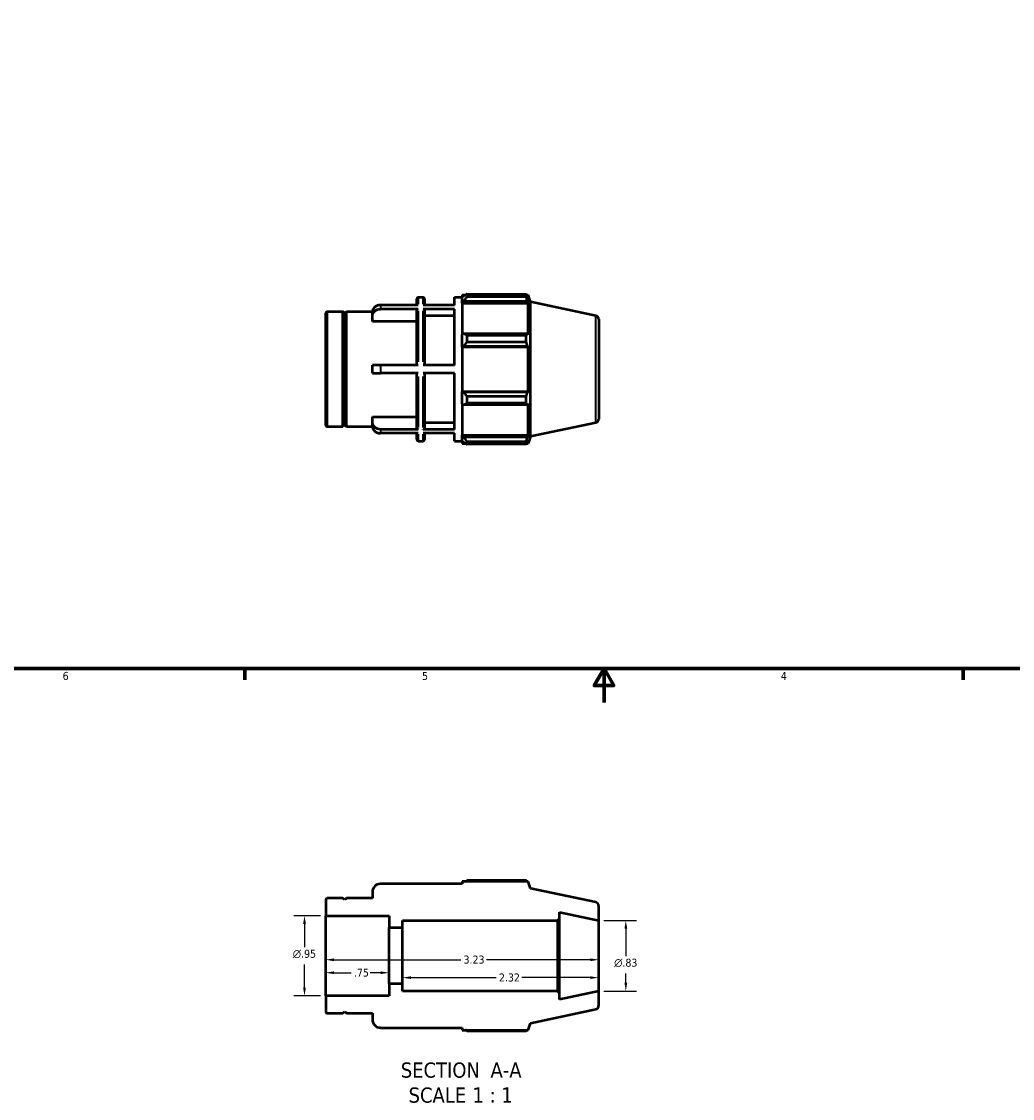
# Model space of a CAD drawing. Header units: inches. Extents: x -1.6 to 36.9, y -4.1 to 21.4.
# Tile 2 of 6: x 10.1 to 21.8, y -4.1 to 8.7. Entities that reach past the tile are written whole.
import ezdxf

# ---------------------------------------------------------------- set-up
doc = ezdxf.new("R2010")
doc.units = ezdxf.units.IN
doc.header["$MEASUREMENT"] = 0
for name, color, linetype, lineweight in [('Border (ANSI)', 7, 'Continuous', 70), ('Dimension (ANSI)', 7, 'Continuous', 25), ('Symbol (ANSI)', 7, 'Continuous', 25), ('Visible (ANSI)', 7, 'Continuous', 50), ('Visible Narrow (ANSI)', 7, 'Continuous', 35)]:
    doc.layers.add(name, color=color, linetype=linetype, lineweight=lineweight)
doc.styles.add('Label Text (ANSI)', font='tahoma.ttf')
doc.styles.add('Note Text (ANSI)', font='tahoma.ttf')
doc.dimstyles.new('Default (ANSI)', dxfattribs={"dimtxt": 0.094488, "dimasz": 0.098425, "dimexe": 0.125, "dimexo": 0.0625, "dimgap": 0.031496, "dimtad": 0, "dimtih": 1, "dimtoh": 1, "dimrnd": 1e-08, "dimzin": 4, "dimdsep": 46, "dimtxsty": 'Note Text (ANSI)', "dimcen": 0.09, "dimdle": 0.393701, "dimclrd": 256, "dimclre": 256, "dimclrt": 5, "dimadec": 0, "dimazin": 1, "dimtfac": 1, "dimtofl": 0, "dimtmove": 0, "dimatfit": 3, "dimfxl": 1, "dimtolj": 1, "dimtzin": 4, "dimlwd": -1, "dimlwe": -1, "dimarcsym": 0})

# ---------------------------------------------------------------- blocks, each defined once
blk = doc.blocks.new('Borders Default Border')
at = {"layer": 'Border (ANSI)'}
for p, q in [((12.75, 1), (12.75, 0.866)), ((21.25, 1), (21.25, 0.866))]:
    blk.add_line(p, q, dxfattribs=at)
at = {"layer": 'Border (ANSI)', "flags": 128}
for points in [[(0.5, 1), (0.5, 21), (33.5, 21), (33.5, 1), (0.5, 1)], [(17, 0.6), (17, 1), (16.885, 0.8), (17.115, 0.8), (17, 1)]]:
    blk.add_lwpolyline(points, dxfattribs=at)
at = {"layer": 'Border (ANSI)', "color": 5, "true_color": 0x0000ff, "char_height": 0.0945, "attachment_point": 7, "style": 'Note Text (ANSI)'}
for s, insert in [('6', (10.595, 0.864)), ('5', (14.847, 0.864)), ('4', (19.092, 0.866))]:
    blk.add_mtext(s, dxfattribs=dict(at, insert=insert))
blk = doc.blocks.new('*D7')
at = {"layer": 'Defpoints', "color": 0, "transparency": 16777216}
for p in [(13.707, -2.398), (16.937, -2.398), (16.937, -2.445)]:
    blk.add_point(p, dxfattribs=at)
at = {"layer": 'Dimension (ANSI)', "transparency": 16777216}
for p, q in [((13.805, -2.445), (15.306, -2.445)), ((16.838, -2.445), (15.608, -2.445))]:
    blk.add_line(p, q, dxfattribs=at)
for points in [[(13.805, -2.429), (13.805, -2.462), (13.707, -2.445)], [(16.838, -2.429), (16.838, -2.462), (16.937, -2.445)]]:
    blk.add_solid(points, dxfattribs=at)
at = {"layer": 'Dimension (ANSI)', "color": 5, "transparency": 16777216, "insert": (15.338, -2.396), "char_height": 0.0945, "attachment_point": 1, "style": 'Note Text (ANSI)'}
blk.add_mtext('\\A1;3.23', dxfattribs=at)
blk = doc.blocks.new('*D8')
at = {"layer": 'Defpoints', "color": 0, "transparency": 16777216}
for p in [(13.707, -2.398), (14.457, -2.398), (14.457, -2.599)]:
    blk.add_point(p, dxfattribs=at)
at = {"layer": 'Dimension (ANSI)', "transparency": 16777216}
for p, q in [((13.805, -2.599), (14.009, -2.599)), ((14.358, -2.599), (14.235, -2.599))]:
    blk.add_line(p, q, dxfattribs=at)
for points in [[(13.805, -2.582), (13.805, -2.615), (13.707, -2.599)], [(14.358, -2.582), (14.358, -2.615), (14.457, -2.599)]]:
    blk.add_solid(points, dxfattribs=at)
at = {"layer": 'Dimension (ANSI)', "color": 5, "transparency": 16777216, "insert": (14.041, -2.55), "char_height": 0.0945, "attachment_point": 1, "style": 'Note Text (ANSI)'}
blk.add_mtext('\\A1;.75', dxfattribs=at)
blk = doc.blocks.new('*D9')
at = {"layer": 'Defpoints', "color": 0, "transparency": 16777216}
for p in [(14.617, -2.398), (16.937, -2.398), (16.937, -2.657)]:
    blk.add_point(p, dxfattribs=at)
at = {"layer": 'Dimension (ANSI)', "transparency": 16777216}
for p, q in [((14.715, -2.657), (15.726, -2.657)), ((16.838, -2.657), (16.028, -2.657))]:
    blk.add_line(p, q, dxfattribs=at)
for points in [[(14.715, -2.641), (14.715, -2.673), (14.617, -2.657)], [(16.838, -2.641), (16.838, -2.673), (16.937, -2.657)]]:
    blk.add_solid(points, dxfattribs=at)
at = {"layer": 'Dimension (ANSI)', "color": 5, "transparency": 16777216, "insert": (15.757, -2.608), "char_height": 0.0945, "attachment_point": 1, "style": 'Note Text (ANSI)'}
blk.add_mtext('\\A1;2.32', dxfattribs=at)
blk = doc.blocks.new('*D10')
at = {"layer": 'Defpoints', "color": 0, "transparency": 16777216}
for p in [(13.707, -1.924), (13.456, -2.873), (13.707, -2.873)]:
    blk.add_point(p, dxfattribs=at)
at = {"layer": 'Dimension (ANSI)', "transparency": 16777216}
for p, q in [((13.644, -1.924), (13.331, -1.924)), ((13.456, -2.022), (13.456, -2.296)), ((13.456, -2.775), (13.456, -2.501)), ((13.644, -2.873), (13.331, -2.873))]:
    blk.add_line(p, q, dxfattribs=at)
for points in [[(13.44, -2.022), (13.473, -2.022), (13.456, -1.924)], [(13.44, -2.775), (13.473, -2.775), (13.456, -2.873)]]:
    blk.add_solid(points, dxfattribs=at)
at = {"layer": 'Dimension (ANSI)', "color": 5, "transparency": 16777216, "insert": (13.318, -2.327), "char_height": 0.09449, "attachment_point": 1, "style": 'Note Text (ANSI)'}
blk.add_mtext('\\A1;{\\fAIGDT|b0|i0;\\H0.0945;\\ln}\\fTahoma|b0|i0;\\H0.0945;.95', dxfattribs=at)
blk = doc.blocks.new('*D11')
at = {"layer": 'Defpoints', "color": 0, "transparency": 16777216}
for p in [(16.937, -1.981), (16.937, -2.816), (17.258, -2.816)]:
    blk.add_point(p, dxfattribs=at)
at = {"layer": 'Dimension (ANSI)', "transparency": 16777216}
for p, q in [((16.999, -1.981), (17.383, -1.981)), ((17.258, -2.079), (17.258, -2.402)), ((17.258, -2.717), (17.258, -2.607)), ((16.999, -2.816), (17.383, -2.816))]:
    blk.add_line(p, q, dxfattribs=at)
for points in [[(17.242, -2.079), (17.275, -2.079), (17.258, -1.981)], [(17.242, -2.717), (17.275, -2.717), (17.258, -2.816)]]:
    blk.add_solid(points, dxfattribs=at)
at = {"layer": 'Dimension (ANSI)', "color": 5, "transparency": 16777216, "insert": (17.12, -2.433), "char_height": 0.09449, "attachment_point": 1, "style": 'Note Text (ANSI)'}
blk.add_mtext('\\A1;{\\fAIGDT|b0|i0;\\H0.0945;\\ln}\\fTahoma|b0|i0;\\H0.0945;.83', dxfattribs=at)

msp = doc.modelspace()

# ---------------------------------------------------------------- linework, layer by layer
at = {"layer": 'Visible (ANSI)'}
for p, q in [((14.784, 5.302), (14.784, 5.377)), ((14.8, 5.394), (14.859, 5.394)), ((14.876, 5.377), (14.876, 5.302)), ((15.23, 5.302), (15.23, 5.394)), ((15.23, 5.394), (15.322, 5.394)), ((15.322, 5.422), (15.322, 5.39)), ((15.322, 5.422), (15.362, 5.422)), ((15.341, 5.408), (15.322, 5.39)), ((15.322, 5.331), (15.322, 5.39)), ((15.379, 5.432), (15.379, 5.398)), ((15.379, 5.432), (16.081, 5.432)), ((16.081, 5.398), (15.379, 5.398)), ((16.081, 5.398), (16.081, 5.432)), ((16.087, 5.422), (16.103, 5.422)), ((16.103, 5.381), (16.094, 5.408)), ((16.129, 5.341), (16.103, 5.422)), ((16.103, 5.381), (16.103, 5.422)), ((14.8, 5.302), (14.355, 5.302)), ((14.8, 5.255), (14.355, 5.255)), ((14.784, 4.59), (14.784, 5.241)), ((15.23, 5.302), (14.859, 5.302)), ((15.23, 5.255), (14.859, 5.255)), ((14.876, 5.241), (14.876, 4.59)), ((15.23, 4.59), (15.23, 5.255)), ((15.322, 5.331), (15.341, 5.348)), ((15.322, 5.323), (15.322, 5.331)), ((15.322, 5.323), (15.322, 4.953)), ((15.322, 5.323), (16.103, 5.323)), ((15.341, 5.348), (16.094, 5.348)), ((16.094, 5.348), (16.103, 5.323)), ((16.103, 4.949), (16.103, 5.323)), ((16.129, 3.746), (16.129, 5.341)), ((16.904, 5.176), (16.129, 5.341)), ((13.707, 3.88), (13.707, 5.207)), ((13.724, 5.224), (13.912, 5.224)), ((13.912, 3.863), (13.912, 5.224)), ((13.932, 5.204), (13.912, 5.224)), ((13.932, 5.204), (13.952, 5.224)), ((13.932, 3.883), (13.932, 5.204)), ((13.952, 3.863), (13.952, 5.224)), ((13.952, 5.224), (14.261, 5.224)), ((14.261, 5.173), (14.261, 5.22)), ((14.261, 5.107), (14.261, 5.173)), ((14.784, 5.107), (14.261, 5.107)), ((15.23, 5.173), (14.876, 5.173)), ((16.937, 5.135), (16.937, 3.951)), ((15.341, 4.962), (15.322, 4.953)), ((15.322, 4.81), (15.322, 4.953)), ((16.094, 4.962), (15.341, 4.962)), ((15.379, 4.946), (15.379, 4.863)), ((15.379, 4.946), (16.081, 4.946)), ((16.081, 4.863), (15.379, 4.863)), ((16.081, 4.863), (16.081, 4.946)), ((16.103, 4.949), (16.094, 4.962)), ((15.322, 4.81), (15.341, 4.816)), ((15.322, 4.808), (15.322, 4.81)), ((15.322, 4.808), (15.322, 4.279)), ((15.322, 4.808), (16.103, 4.808)), ((15.341, 4.816), (16.094, 4.816)), ((16.094, 4.816), (16.103, 4.808)), ((16.103, 4.279), (16.103, 4.808)), ((14.355, 4.59), (14.261, 4.59)), ((14.261, 4.496), (14.261, 4.59)), ((14.8, 4.59), (14.355, 4.59)), ((15.23, 4.59), (14.859, 4.59)), ((14.261, 4.496), (14.355, 4.496)), ((14.8, 4.496), (14.355, 4.496)), ((14.784, 3.846), (14.784, 4.496)), ((15.23, 4.496), (14.859, 4.496)), ((14.876, 4.496), (14.876, 3.846)), ((15.23, 3.831), (15.23, 4.496)), ((15.322, 4.276), (15.322, 4.279)), ((15.322, 4.279), (16.103, 4.279)), ((15.322, 4.133), (15.322, 4.276)), ((15.341, 4.27), (15.322, 4.276)), ((16.094, 4.27), (15.341, 4.27)), ((15.379, 4.223), (15.379, 4.141)), ((15.379, 4.223), (16.081, 4.223)), ((16.081, 4.141), (16.081, 4.223)), ((16.103, 4.279), (16.094, 4.27)), ((15.322, 4.133), (15.341, 4.124)), ((15.322, 4.133), (15.322, 3.764)), ((15.341, 4.124), (16.094, 4.124)), ((16.081, 4.141), (15.379, 4.141)), ((16.094, 4.124), (16.103, 4.137)), ((16.103, 3.764), (16.103, 4.137)), ((14.261, 3.913), (14.261, 3.979)), ((14.261, 3.979), (14.784, 3.979)), ((13.724, 3.863), (13.912, 3.863)), ((13.932, 3.883), (13.912, 3.863)), ((13.932, 3.883), (13.952, 3.863)), ((13.952, 3.863), (14.261, 3.863)), ((14.261, 3.866), (14.261, 3.913)), ((14.8, 3.831), (14.355, 3.831)), ((15.23, 3.831), (14.859, 3.831)), ((14.876, 3.913), (15.23, 3.913)), ((16.904, 3.91), (16.129, 3.746)), ((14.8, 3.784), (14.355, 3.784)), ((14.784, 3.709), (14.784, 3.784)), ((15.23, 3.784), (14.859, 3.784)), ((14.876, 3.784), (14.876, 3.709)), ((15.23, 3.693), (15.23, 3.784)), ((15.322, 3.755), (15.322, 3.764)), ((15.322, 3.764), (16.103, 3.764)), ((15.322, 3.696), (15.322, 3.755)), ((15.341, 3.739), (15.322, 3.755)), ((15.322, 3.696), (15.341, 3.678)), ((15.322, 3.696), (15.322, 3.664)), ((16.094, 3.739), (15.341, 3.739)), ((16.103, 3.764), (16.094, 3.739)), ((16.094, 3.678), (16.103, 3.705)), ((16.129, 3.746), (16.103, 3.664)), ((16.103, 3.664), (16.103, 3.705)), ((14.8, 3.693), (14.859, 3.693)), ((15.23, 3.693), (15.322, 3.693)), ((15.322, 3.664), (15.362, 3.664)), ((15.379, 3.688), (15.379, 3.654)), ((15.379, 3.688), (16.081, 3.688)), ((16.081, 3.654), (15.379, 3.654)), ((16.081, 3.654), (16.081, 3.688)), ((16.087, 3.664), (16.103, 3.664)), ((16.103, -1.519), (15.322, -1.519)), ((15.322, -1.519), (15.322, -1.548)), ((16.081, -1.509), (15.379, -1.509)), ((16.129, -1.601), (16.103, -1.519)), ((14.261, -1.642), (14.261, -1.718)), ((15.322, -1.548), (14.355, -1.548)), ((16.904, -1.765), (16.129, -1.601)), ((13.707, -1.735), (13.707, -1.924)), ((13.912, -1.718), (13.724, -1.718)), ((13.932, -1.738), (13.912, -1.718)), ((13.952, -1.718), (13.932, -1.738)), ((14.261, -1.718), (13.952, -1.718)), ((16.475, -1.956), (16.475, -1.883)), ((16.475, -1.883), (16.937, -1.981)), ((16.937, -1.981), (16.937, -1.806)), ((13.707, -1.924), (14.457, -1.924)), ((13.707, -2.873), (13.707, -1.924)), ((14.457, -1.924), (14.457, -2.064)), ((14.617, -2.064), (14.617, -1.981)), ((14.617, -1.981), (16.45, -1.981)), ((16.45, -1.981), (16.475, -1.956)), ((16.45, -1.981), (16.45, -2.816)), ((16.475, -2.841), (16.475, -1.956)), ((16.937, -2.816), (16.937, -1.981)), ((14.457, -2.064), (14.617, -2.064)), ((14.457, -2.732), (14.457, -2.064)), ((14.617, -2.732), (14.617, -2.064)), ((14.617, -2.732), (14.457, -2.732)), ((14.457, -2.732), (14.457, -2.873)), ((14.617, -2.816), (14.617, -2.732)), ((14.457, -2.873), (13.707, -2.873)), ((13.707, -2.873), (13.707, -3.062)), ((16.45, -2.816), (14.617, -2.816)), ((16.475, -2.841), (16.45, -2.816)), ((16.937, -2.816), (16.475, -2.914)), ((16.475, -2.914), (16.475, -2.841)), ((16.937, -2.99), (16.937, -2.816)), ((16.129, -3.196), (16.904, -3.031)), ((13.724, -3.079), (13.912, -3.079)), ((13.912, -3.079), (13.932, -3.059)), ((13.932, -3.059), (13.952, -3.079)), ((13.952, -3.079), (14.261, -3.079)), ((14.261, -3.079), (14.261, -3.154)), ((14.355, -3.249), (15.322, -3.249)), ((15.322, -3.249), (15.322, -3.277)), ((15.322, -3.277), (16.103, -3.277)), ((15.379, -3.287), (16.081, -3.287)), ((16.103, -3.277), (16.129, -3.196))]:
    msp.add_line(p, q, dxfattribs=at)
for centre, radius, start, end in [((14.8, 5.377), 0.0167, 90, 180), ((14.859, 5.377), 0.0167, 0, 90), ((13.724, 5.207), 0.0167, 90, 180), ((16.895, 5.135), 0.0417, 0, 78), ((16.895, 3.951), 0.0417, 282, 0), ((13.724, 3.88), 0.0167, 180, 270), ((14.8, 3.709), 0.0167, 180, 270), ((14.859, 3.709), 0.0167, 270, 0), ((14.355, -1.642), 0.0945, 90, 180), ((13.724, -1.735), 0.0167, 90, 180), ((16.895, -1.806), 0.0417, 0, 78), ((16.895, -2.99), 0.0417, 282, 0), ((13.724, -3.062), 0.0167, 180, 270), ((14.355, -3.154), 0.0945, 180, 270)]:
    msp.add_arc(centre, radius, start, end, dxfattribs=at)
for points, weights in [([(15.379, 5.432), (15.359, 5.42), (15.341, 5.408)], [1.01462080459, 1.01045199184, 1.00547883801]), ([(15.341, 5.348), (15.359, 5.373), (15.379, 5.398)], [1.00547883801, 1.01045199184, 1.01462080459]), ([(16.081, 5.432), (16.088, 5.42), (16.094, 5.408)], [1, 1.00183653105, 1.00285710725]), ([(16.094, 5.348), (16.088, 5.373), (16.081, 5.398)], [1.00285710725, 1.00183653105, 1]), ([(15.379, 4.946), (15.359, 4.954), (15.341, 4.962)], [1.01462080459, 1.01045199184, 1.00547883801]), ([(15.341, 4.816), (15.359, 4.839), (15.379, 4.863)], [1.00547883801, 1.01045199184, 1.01462080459]), ([(16.081, 4.946), (16.088, 4.954), (16.094, 4.962)], [1, 1.00183653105, 1.00285710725]), ([(16.094, 4.816), (16.088, 4.839), (16.081, 4.863)], [1.00285710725, 1.00183653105, 1]), ([(15.379, 4.223), (15.359, 4.247), (15.341, 4.27)], [1.01462080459, 1.01045199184, 1.00547883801]), ([(16.081, 4.223), (16.088, 4.247), (16.094, 4.27)], [1, 1.00183653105, 1.00285710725]), ([(15.341, 4.124), (15.359, 4.132), (15.379, 4.141)], [1.00547883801, 1.01045199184, 1.01462080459]), ([(16.094, 4.124), (16.088, 4.132), (16.081, 4.141)], [1.00285710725, 1.00183653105, 1]), ([(15.379, 3.688), (15.359, 3.714), (15.341, 3.739)], [1.01462080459, 1.01045199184, 1.00547883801]), ([(16.081, 3.688), (16.088, 3.714), (16.094, 3.739)], [1, 1.00183653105, 1.00285710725]), ([(15.341, 3.678), (15.359, 3.666), (15.379, 3.654)], [1.00547883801, 1.01045199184, 1.01462080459]), ([(16.094, 3.678), (16.088, 3.666), (16.081, 3.654)], [1.00285710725, 1.00183653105, 1]), ([(15.362, -1.519), (15.37, -1.514), (15.379, -1.509)], [1.01091376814, 1.01284062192, 1.01462080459]), ([(16.087, -1.519), (16.084, -1.514), (16.081, -1.509)], [1.00141536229, 1.00078156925, 1]), ([(15.379, -3.287), (15.37, -3.282), (15.362, -3.277)], [1.01462080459, 1.01284062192, 1.01091376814]), ([(16.081, -3.287), (16.084, -3.282), (16.087, -3.277)], [1, 1.00078156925, 1.00141536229])]:
    msp.add_rational_spline(points, weights, degree=2, dxfattribs=at)
for points, knots in [([(14.355, 5.302), (14.343, 5.302), (14.33, 5.3), (14.308, 5.292), (14.297, 5.285), (14.28, 5.271), (14.272, 5.261), (14.263, 5.242), (14.261, 5.23), (14.261, 5.22)], [0, 0, 0, 0, 0.0888216, 0.0888216, 0.1777136, 0.1777136, 0.2667018, 0.2667018, 0.3557903, 0.3557903, 0.3557903, 0.3557903]), ([(14.261, 5.173), (14.261, 5.183), (14.263, 5.195), (14.272, 5.214), (14.28, 5.224), (14.297, 5.238), (14.308, 5.245), (14.33, 5.253), (14.343, 5.255), (14.355, 5.255)], [-0.3557903, -0.3557903, -0.3557903, -0.3557903, -0.2667018, -0.2667018, -0.1777136, -0.1777136, -0.0888216, -0.0888216, 0, 0, 0, 0]), ([(14.8, 5.255), (14.798, 5.255), (14.796, 5.255), (14.792, 5.253), (14.79, 5.252), (14.787, 5.25), (14.786, 5.248), (14.784, 5.244), (14.784, 5.242), (14.784, 5.241)], [0, 0, 0, 0, 0.01569036, 0.01569036, 0.03139312, 0.03139312, 0.0471112, 0.0471112, 0.06284251, 0.06284251, 0.06284251, 0.06284251]), ([(14.876, 5.241), (14.876, 5.242), (14.875, 5.244), (14.874, 5.248), (14.872, 5.25), (14.869, 5.252), (14.867, 5.253), (14.864, 5.255), (14.861, 5.255), (14.859, 5.255)], [-0.06284251, -0.06284251, -0.06284251, -0.06284251, -0.0471112, -0.0471112, -0.03139312, -0.03139312, -0.01569036, -0.01569036, 0, 0, 0, 0]), ([(14.355, 3.831), (14.343, 3.831), (14.33, 3.834), (14.308, 3.842), (14.297, 3.848), (14.28, 3.863), (14.272, 3.873), (14.263, 3.891), (14.261, 3.903), (14.261, 3.913)], [0, 0, 0, 0, 0.0888216, 0.0888216, 0.1777136, 0.1777136, 0.2667018, 0.2667018, 0.3557903, 0.3557903, 0.3557903, 0.3557903]), ([(14.261, 3.866), (14.261, 3.856), (14.263, 3.844), (14.272, 3.825), (14.28, 3.815), (14.297, 3.801), (14.308, 3.794), (14.33, 3.787), (14.343, 3.784), (14.355, 3.784)], [-0.3557903, -0.3557903, -0.3557903, -0.3557903, -0.2667018, -0.2667018, -0.1777136, -0.1777136, -0.0888216, -0.0888216, 0, 0, 0, 0]), ([(14.784, 3.846), (14.784, 3.844), (14.784, 3.842), (14.786, 3.839), (14.787, 3.837), (14.79, 3.834), (14.792, 3.833), (14.796, 3.832), (14.798, 3.831), (14.8, 3.831)], [-0.06284251, -0.06284251, -0.06284251, -0.06284251, -0.0471112, -0.0471112, -0.03139312, -0.03139312, -0.01569036, -0.01569036, 0, 0, 0, 0]), ([(14.859, 3.831), (14.861, 3.831), (14.864, 3.832), (14.867, 3.833), (14.869, 3.834), (14.872, 3.837), (14.874, 3.839), (14.875, 3.842), (14.876, 3.844), (14.876, 3.846)], [0, 0, 0, 0, 0.01569036, 0.01569036, 0.03139312, 0.03139312, 0.0471112, 0.0471112, 0.06284251, 0.06284251, 0.06284251, 0.06284251])]:
    msp.add_open_spline(points, degree=3, knots=knots, dxfattribs=at)
at = {"layer": 'Visible Narrow (ANSI)'}
for p, q in [((14.8, 5.393), (14.8, 5.311)), ((14.859, 5.311), (14.859, 5.393)), ((14.355, 5.3), (14.355, 5.258)), ((14.8, 5.232), (14.8, 4.63)), ((14.859, 4.63), (14.859, 5.232)), ((13.724, 5.215), (13.724, 3.871)), ((16.904, 3.918), (16.904, 5.168)), ((14.355, 4.586), (14.355, 4.501)), ((14.8, 4.456), (14.8, 3.854)), ((14.859, 3.854), (14.859, 4.456)), ((14.355, 3.829), (14.355, 3.786)), ((14.8, 3.775), (14.8, 3.693)), ((14.859, 3.693), (14.859, 3.775))]:
    msp.add_line(p, q, dxfattribs=at)

# ---------------------------------------------------------------- block references
msp.add_blockref('Borders Default Border', (0, 0))

# ---------------------------------------------------------------- texts
at = {"layer": 'Symbol (ANSI)', "char_height": 0.18, "attachment_point": 7, "style": 'Label Text (ANSI)'}
for s, insert in [('SECTION', (14.596, -3.844)), (' A-A', (15.59, -3.84)), ('SCALE', (14.688, -4.14)), (' 1 : 1', (15.376, -4.136))]:
    msp.add_mtext(s, dxfattribs=dict(at, insert=insert))

# ---------------------------------------------------------------- dimensions: what is measured, and where the dimension line sits
at = {"layer": 'Dimension (ANSI)'}
for base, p1, p2, picture, middle in [((13.456, -2.873), (13.707, -1.924), (13.707, -2.873), '*D10', (13.456, -2.398)), ((17.2584, -2.8156), (16.9369, -1.9809), (16.9369, -2.8156), '*D11', (17.2584, -2.5046))]:
    dim = msp.add_linear_dim(base=base, p1=p1, p2=p2, angle=90, text='{\\fAIGDT|b0|i0;\\H0.0945;\\ln}\\fTahoma|b0|i0;\\H0.0945;<>', dimstyle='Default (ANSI)', override={"dimgap": 0.031496, "dimdec": 2, "dimtol": 0, "dimlim": 0, "dimtp": 0, "dimtm": 0, "dimtdec": 2, "dimatfit": 1}, dxfattribs=at)
    dim.commit()
    dim.dimension.update_dxf_attribs({"geometry": picture, "text_midpoint": middle, "dimtype": 160})
for base, p1, p2, picture, middle in [((16.937, -2.445), (13.707, -2.398), (16.937, -2.398), '*D7', (15.457, -2.445)), ((14.457, -2.599), (13.707, -2.398), (14.457, -2.398), '*D8', (14.122, -2.599)), ((16.937, -2.657), (14.617, -2.398), (16.937, -2.398), '*D9', (15.877, -2.657))]:
    dim = msp.add_linear_dim(base=base, p1=p1, p2=p2, angle=180, dimstyle='Default (ANSI)', override={"dimgap": 0.031496, "dimtih": 0, "dimtoh": 0, "dimdec": 2, "dimse1": 1, "dimse2": 1, "dimtol": 0, "dimlim": 0, "dimtp": 0, "dimtm": 0, "dimtdec": 2, "dimatfit": 1}, dxfattribs=at)
    dim.commit()
    dim.dimension.update_dxf_attribs({"geometry": picture, "text_midpoint": middle, "dimtype": 160})

doc.saveas('drawing.dxf')
